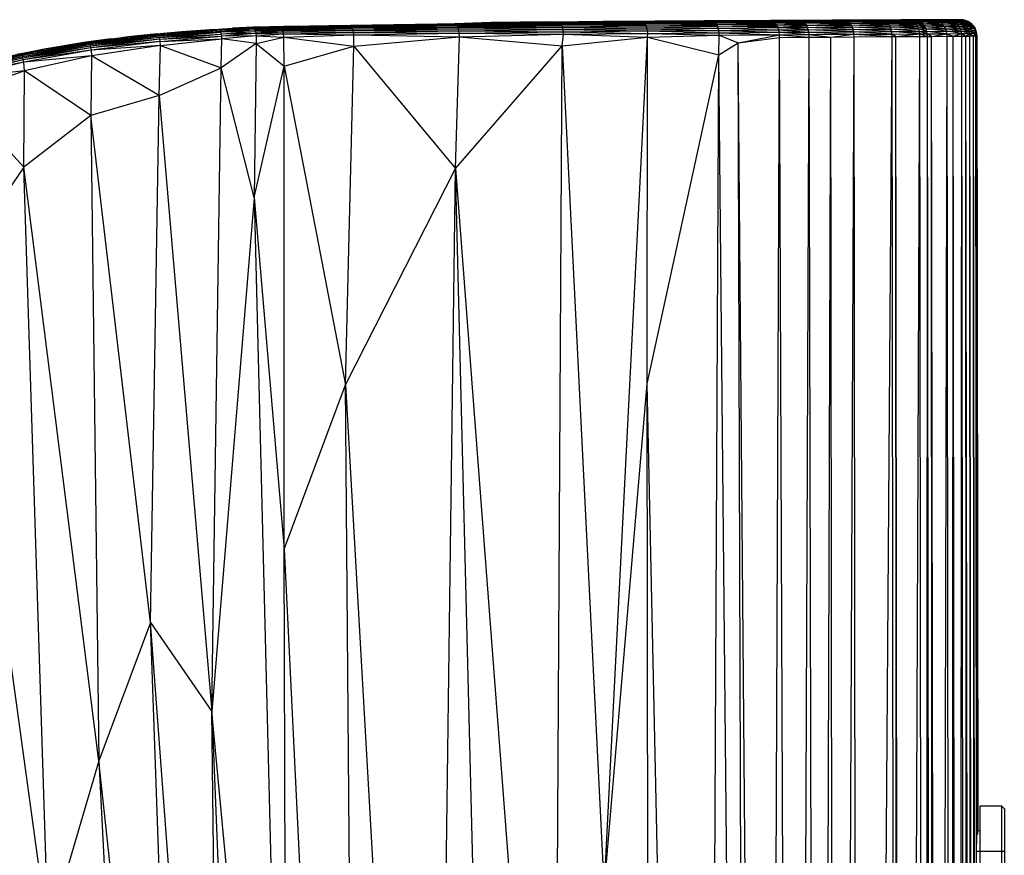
# Paper-space layout '_Frontal' of a CAD drawing. Header units: millimetres. Extents: x -164 to 39, y -161 to 389.
# Tile 6 of 6: x -81 to 39, y 287 to 389. Entities that reach past the tile are written whole.
import ezdxf

# ---------------------------------------------------------------- set-up
doc = ezdxf.new("R2010")
doc.units = ezdxf.units.MM

psp = doc.layouts.new('_Frontal')

# ---------------------------------------------------------------- linework, layer by layer
at = {"color": 7, "linetype": 'Continuous', "lineweight": 25}
for p, q in [((-30.11, 388.5), (-43.3, 388.31)), ((-40.6, 388.24), (-27.76, 388.43)), ((-27.76, 388.5), (-40.56, 388.32)), ((-27.76, 388.43), (-40.56, 388.32)), ((-38.93, 388.37), (-26.57, 388.54)), ((-27.76, 388.5), (-38.93, 388.37)), ((-38.93, 388.37), (-30.11, 388.5)), ((-26.57, 388.54), (-30.11, 388.5)), ((-23.5, 388.73), (-29.17, 388.51)), ((-29.13, 388.51), (-23.56, 388.72)), ((-28.99, 388.51), (-23.67, 388.69)), ((-28.08, 388.53), (-23.67, 388.69)), ((-15.22, 388.65), (-27.76, 388.5)), ((-27.76, 388.43), (-15.14, 388.58)), ((-15.14, 388.58), (-27.76, 388.5)), ((-27.76, 388.5), (-26.57, 388.54)), ((-27.76, 388.43), (-27.76, 388.5)), ((-15.04, 388.46), (-27.76, 388.43)), ((-27.68, 388.31), (-27.76, 388.43)), ((-27.68, 388.31), (-15.04, 388.46)), ((-26.57, 388.54), (-14.81, 388.68)), ((-26.57, 388.54), (-16.76, 388.66)), ((-15.22, 388.65), (-26.57, 388.54)), ((-23.78, 388.62), (-26.52, 388.54)), ((-23.78, 388.62), (-25.29, 388.56)), ((-23.82, 388.58), (-23.78, 388.62)), ((-23.78, 388.62), (-23.67, 388.69)), ((-16.18, 388.67), (-23.78, 388.62)), ((-21.88, 388.6), (-23.78, 388.62)), ((-23.67, 388.69), (-16.06, 388.75)), ((-23.56, 388.72), (-23.67, 388.69)), ((-23.67, 388.69), (-16.18, 388.67)), ((-16.55, 388.78), (-23.56, 388.72)), ((-23.56, 388.72), (-15.94, 388.77)), ((-23.56, 388.72), (-16.06, 388.75)), ((-23.5, 388.73), (-23.56, 388.72)), ((-23.5, 388.73), (-16.55, 388.78)), ((-6.42, 388.77), (-16.76, 388.66)), ((-14.81, 388.68), (-16.76, 388.66)), ((-16.55, 388.78), (-9.91, 388.82)), ((-16.55, 388.78), (-15.94, 388.77)), ((-16.06, 388.75), (-16.18, 388.67)), ((-16.18, 388.67), (-15.24, 388.68)), ((-16.18, 388.67), (-16.18, 388.67)), ((-16.18, 388.67), (-16.02, 388.67)), ((-16.06, 388.75), (-8.83, 388.8)), ((-15.94, 388.77), (-16.06, 388.75)), ((-16.06, 388.75), (-10.51, 388.73)), ((-15.94, 388.77), (-8.7, 388.82)), ((-9.91, 388.82), (-15.94, 388.77)), ((-15.94, 388.77), (-8.83, 388.8)), ((-5.06, 388.75), (-15.22, 388.65)), ((-15.22, 388.65), (-14.81, 388.68)), ((-4.94, 388.68), (-15.22, 388.65)), ((-15.14, 388.58), (-15.22, 388.65)), ((-15.14, 388.58), (-4.94, 388.68)), ((-15.04, 388.46), (-15.14, 388.58)), ((-4.83, 388.56), (-15.14, 388.58)), ((-15.04, 388.46), (-4.83, 388.56)), ((-14.95, 388.29), (-15.04, 388.46)), ((-4.73, 388.4), (-15.04, 388.46)), ((-14.81, 388.68), (-5.04, 388.78)), ((-14.81, 388.68), (-6.42, 388.77)), ((-5.06, 388.75), (-14.81, 388.68)), ((-9.91, 388.82), (-3.61, 388.86)), ((-8.7, 388.82), (-9.91, 388.82)), ((-8.83, 388.8), (-8.92, 388.74)), ((-2.02, 388.84), (-8.83, 388.8)), ((-8.7, 388.82), (-8.83, 388.8)), ((-8.83, 388.8), (-5.23, 388.78)), ((2.35, 388.9), (-8.7, 388.82)), ((-8.7, 388.82), (-1.88, 388.87)), ((-3.61, 388.86), (-8.7, 388.82)), ((-8.7, 388.82), (-2.02, 388.84)), ((-4.15, 388.79), (-6.42, 388.77)), ((-5.04, 388.78), (-6.42, 388.77)), ((3.53, 388.83), (-5.06, 388.75)), ((-5.06, 388.75), (-5.04, 388.78)), ((3.67, 388.76), (-5.06, 388.75)), ((-4.94, 388.68), (-5.06, 388.75)), ((-5.04, 388.78), (3.84, 388.86)), ((3.41, 388.85), (-5.04, 388.78)), ((3.53, 388.83), (-5.04, 388.78)), ((-5.04, 388.78), (-4.15, 388.79)), ((-4.94, 388.68), (3.67, 388.76)), ((-4.83, 388.56), (-4.94, 388.68)), ((3.8, 388.64), (-4.94, 388.68)), ((-4.83, 388.56), (3.8, 388.64)), ((-4.73, 388.4), (-4.83, 388.56)), ((3.91, 388.47), (-4.83, 388.56)), ((-4.73, 388.4), (3.91, 388.47)), ((3.84, 388.86), (-4.15, 388.79)), ((2.35, 388.9), (-3.61, 388.86)), ((-2.02, 388.84), (-2.08, 388.81)), ((4.36, 388.88), (-2.02, 388.84)), ((-1.88, 388.87), (-2.02, 388.84)), ((-2.02, 388.84), (0.25, 388.83)), ((7.96, 388.93), (-1.88, 388.87)), ((-1.88, 388.87), (4.51, 388.9)), ((2.35, 388.9), (-1.88, 388.87)), ((-1.88, 388.87), (4.36, 388.88)), ((7.96, 388.93), (2.35, 388.9)), ((10.84, 388.91), (3.41, 388.85)), ((10.59, 388.91), (3.41, 388.85)), ((10.75, 388.88), (3.41, 388.85)), ((3.84, 388.86), (3.41, 388.85)), ((3.53, 388.83), (3.41, 388.85)), ((10.75, 388.88), (3.53, 388.83)), ((3.67, 388.76), (3.53, 388.83)), ((10.9, 388.81), (3.53, 388.83)), ((3.67, 388.76), (10.9, 388.81)), ((3.8, 388.64), (3.67, 388.76)), ((11.04, 388.69), (3.67, 388.76)), ((3.8, 388.64), (11.04, 388.69)), ((3.91, 388.47), (3.8, 388.64)), ((11.17, 388.53), (3.8, 388.64)), ((3.84, 388.86), (10.84, 388.91)), ((3.91, 388.47), (11.17, 388.53)), ((4.01, 388.27), (3.91, 388.47)), ((11.29, 388.32), (3.91, 388.47)), ((4.36, 388.88), (4.32, 388.86)), ((10.27, 388.91), (4.36, 388.88)), ((4.51, 388.9), (4.36, 388.88)), ((4.36, 388.88), (5.54, 388.87)), ((13.18, 388.96), (4.51, 388.9)), ((4.51, 388.9), (10.44, 388.94)), ((7.96, 388.93), (4.51, 388.9)), ((4.51, 388.9), (10.27, 388.91)), ((13.18, 388.96), (7.96, 388.93)), ((10.27, 388.91), (10.25, 388.91)), ((14.43, 388.94), (10.27, 388.91)), ((10.44, 388.94), (10.27, 388.91)), ((10.27, 388.91), (10.62, 388.91)), ((18, 388.99), (10.44, 388.94)), ((10.44, 388.94), (15.29, 388.97)), ((13.18, 388.96), (10.44, 388.94)), ((10.44, 388.94), (14.96, 388.94)), ((14.14, 388.93), (10.59, 388.91)), ((10.84, 388.91), (10.59, 388.91)), ((10.75, 388.88), (10.59, 388.91)), ((14.3, 388.91), (10.59, 388.91)), ((14.3, 388.91), (10.75, 388.88)), ((10.9, 388.81), (10.75, 388.88)), ((14.47, 388.84), (10.75, 388.88)), ((10.84, 388.91), (16.15, 388.95)), ((14.14, 388.93), (10.84, 388.91)), ((10.9, 388.81), (14.47, 388.84)), ((11.04, 388.69), (10.9, 388.81)), ((14.62, 388.72), (10.9, 388.81)), ((11.04, 388.69), (14.62, 388.72)), ((11.17, 388.53), (11.04, 388.69)), ((14.76, 388.55), (11.04, 388.69)), ((11.17, 388.53), (14.76, 388.55)), ((11.29, 388.32), (11.17, 388.53)), ((14.88, 388.35), (11.17, 388.53)), ((18, 388.99), (13.18, 388.96)), ((19.48, 388.97), (14.14, 388.93)), ((19.66, 388.95), (14.14, 388.93)), ((14.14, 388.93), (16.15, 388.95)), ((14.3, 388.91), (14.14, 388.93)), ((19.66, 388.95), (14.3, 388.91)), ((14.47, 388.84), (14.3, 388.91)), ((19.85, 388.87), (14.3, 388.91)), ((14.47, 388.84), (19.85, 388.87)), ((14.62, 388.72), (14.47, 388.84)), ((20.02, 388.75), (14.47, 388.84)), ((14.62, 388.72), (20.02, 388.75)), ((14.76, 388.55), (14.62, 388.72)), ((20.17, 388.59), (14.62, 388.72)), ((14.76, 388.55), (20.17, 388.59)), ((14.88, 388.35), (14.76, 388.55)), ((20.31, 388.39), (14.76, 388.55)), ((15.29, 388.97), (15.11, 388.94)), ((22.38, 389.01), (15.29, 388.97)), ((19.32, 388.99), (15.29, 388.97)), ((18, 388.99), (15.29, 388.97)), ((15.29, 388.97), (18.24, 388.96)), ((16.15, 388.95), (20.39, 388.98)), ((19.48, 388.97), (16.15, 388.95)), ((22.38, 389.01), (18, 388.99)), ((19.32, 388.99), (19.17, 388.97)), ((22.77, 389.01), (19.32, 388.99)), ((23.52, 389.01), (19.32, 388.99)), ((22.38, 389.01), (19.32, 388.99)), ((19.32, 388.99), (21.26, 388.98)), ((23.96, 389), (19.48, 388.97)), ((19.48, 388.97), (20.39, 388.98)), ((19.66, 388.95), (19.48, 388.97)), ((24.17, 388.97), (19.48, 388.97)), ((24.17, 388.97), (19.66, 388.95)), ((19.85, 388.87), (19.66, 388.95)), ((24.38, 388.9), (19.66, 388.95)), ((19.85, 388.87), (24.38, 388.9)), ((20.02, 388.75), (19.85, 388.87)), ((24.57, 388.78), (19.85, 388.87)), ((20.02, 388.75), (24.57, 388.78)), ((20.17, 388.59), (20.02, 388.75)), ((24.75, 388.62), (20.02, 388.75)), ((20.17, 388.59), (24.75, 388.62)), ((20.31, 388.39), (20.17, 388.59)), ((24.9, 388.42), (20.17, 388.59)), ((20.31, 388.39), (24.9, 388.42)), ((23.96, 389), (20.39, 388.98)), ((20.39, 388.98), (21.66, 388.98)), ((27.19, 389.02), (21.66, 388.98)), ((23.96, 389), (21.66, 388.98)), ((21.66, 388.98), (24.62, 389)), ((23.52, 389.01), (22.38, 389.01)), ((22.77, 389.01), (22.65, 388.99)), ((28.77, 389.04), (22.77, 389.01)), ((26.33, 389.03), (22.77, 389.01)), ((24.96, 389.02), (22.77, 389.01)), ((23.52, 389.01), (22.77, 389.01)), ((22.77, 389.01), (23.7, 389)), ((26.33, 389.03), (23.52, 389.01)), ((27.19, 389.02), (23.96, 389)), ((24.17, 388.97), (23.96, 389)), ((27.42, 388.99), (23.96, 389)), ((27.42, 388.99), (24.17, 388.97)), ((24.38, 388.9), (24.17, 388.97)), ((27.65, 388.92), (24.17, 388.97)), ((24.38, 388.9), (27.65, 388.92)), ((24.57, 388.78), (24.38, 388.9)), ((27.87, 388.8), (24.38, 388.9)), ((24.57, 388.78), (27.87, 388.8)), ((24.75, 388.62), (24.57, 388.78)), ((28.06, 388.64), (24.57, 388.78)), ((27.19, 389.02), (24.62, 389)), ((28.06, 389.02), (24.62, 389)), ((24.62, 389), (26.87, 389.02)), ((24.75, 388.62), (28.06, 388.64)), ((24.9, 388.42), (24.75, 388.62)), ((28.24, 388.44), (24.75, 388.62)), ((24.96, 389.02), (24.86, 389)), ((24.9, 388.42), (28.24, 388.44)), ((25.04, 388.18), (24.9, 388.42)), ((28.39, 388.2), (24.9, 388.42)), ((30.78, 389.05), (24.96, 389.02)), ((28.77, 389.04), (24.96, 389.02)), ((26.78, 389.02), (24.96, 389.02)), ((24.96, 389.02), (25.54, 389.01)), ((28.77, 389.04), (26.33, 389.03)), ((26.78, 389.02), (26.7, 389.02)), ((31.2, 389.05), (26.78, 389.02)), ((30.78, 389.05), (26.78, 389.02)), ((28.19, 389.03), (26.78, 389.02)), ((26.78, 389.02), (27.09, 389.02)), ((30.29, 389.04), (26.87, 389.02)), ((26.87, 389.02), (28.26, 389.03)), ((28.06, 389.02), (26.87, 389.02)), ((27.42, 388.99), (27.19, 389.02)), ((28.3, 389), (27.19, 389.02)), ((28.06, 389.02), (27.19, 389.02)), ((28.3, 389), (27.42, 388.99)), ((27.65, 388.92), (27.42, 388.99)), ((28.53, 388.93), (27.42, 388.99)), ((27.65, 388.92), (28.53, 388.93)), ((27.87, 388.8), (27.65, 388.92)), ((28.76, 388.81), (27.65, 388.92)), ((27.87, 388.8), (28.76, 388.81)), ((28.06, 388.64), (27.87, 388.8)), ((28.96, 388.64), (27.87, 388.8)), ((30.29, 389.04), (28.06, 389.02)), ((28.3, 389), (28.06, 389.02)), ((30.55, 389.01), (28.06, 389.02)), ((28.24, 388.44), (28.06, 388.64)), ((29.14, 388.44), (28.06, 388.64)), ((28.06, 388.64), (28.96, 388.64)), ((28.19, 389.03), (28.14, 389.03)), ((32.45, 389.05), (28.19, 389.03)), ((31.2, 389.05), (28.19, 389.03)), ((28.51, 389.03), (28.19, 389.03)), ((28.19, 389.03), (28.2, 389.03)), ((28.39, 388.2), (28.24, 388.44)), ((29.29, 388.2), (28.24, 388.44)), ((28.24, 388.44), (29.14, 388.44)), ((31.95, 389.05), (28.26, 389.03)), ((30.29, 389.04), (28.26, 389.03)), ((28.26, 389.03), (29.04, 389.03)), ((30.55, 389.01), (28.3, 389)), ((28.53, 388.93), (28.3, 389)), ((30.81, 388.94), (28.3, 389)), ((28.51, 389.03), (28.46, 389.03)), ((33.25, 389.06), (28.51, 389.03)), ((32.45, 389.05), (28.51, 389.03)), ((29.14, 389.03), (28.51, 389.03)), ((28.51, 389.03), (28.56, 389.03)), ((28.53, 388.93), (30.81, 388.94)), ((28.76, 388.81), (28.53, 388.93)), ((31.06, 388.82), (28.53, 388.93)), ((28.76, 388.81), (31.06, 388.82)), ((28.96, 388.64), (28.76, 388.81)), ((31.28, 388.66), (28.76, 388.81)), ((28.77, 389.04), (30.78, 389.05)), ((28.96, 388.64), (31.28, 388.66)), ((29.14, 388.44), (28.96, 388.64)), ((31.48, 388.45), (28.96, 388.64)), ((31.95, 389.05), (29.04, 389.03)), ((32.82, 389.05), (29.04, 389.03)), ((29.04, 389.03), (29.17, 389.03)), ((29.14, 389.03), (29.11, 389.03)), ((33.59, 389.06), (29.14, 389.03)), ((33.25, 389.06), (29.14, 389.03)), ((29.47, 389.04), (29.14, 389.03)), ((29.14, 389.03), (29.14, 389.03)), ((29.14, 388.44), (31.48, 388.45)), ((29.29, 388.2), (29.14, 388.44)), ((31.65, 388.22), (29.14, 388.44)), ((33.45, 389.06), (29.17, 389.03)), ((32.82, 389.05), (29.17, 389.03)), ((29.17, 389.03), (29.46, 389.03)), ((33.45, 389.06), (29.46, 389.03)), ((33.57, 389.06), (29.46, 389.03)), ((29.46, 389.03), (29.47, 389.04)), ((29.47, 389.04), (29.46, 389.03)), ((29.47, 389.04), (29.46, 389.03)), ((33.57, 389.06), (29.47, 389.04)), ((33.59, 389.06), (29.47, 389.04)), ((31.95, 389.05), (30.29, 389.04)), ((30.55, 389.01), (30.29, 389.04)), ((32.24, 389.02), (30.29, 389.04)), ((32.24, 389.02), (30.55, 389.01)), ((30.81, 388.94), (30.55, 389.01)), ((32.52, 388.95), (30.55, 389.01)), ((30.78, 389.05), (31.2, 389.05)), ((30.81, 388.94), (32.52, 388.95)), ((31.06, 388.82), (30.81, 388.94)), ((32.78, 388.83), (30.81, 388.94)), ((31.06, 388.82), (32.78, 388.83)), ((31.28, 388.66), (31.06, 388.82)), ((33.03, 388.67), (31.06, 388.82)), ((31.2, 389.05), (32.45, 389.05)), ((31.28, 388.66), (33.03, 388.67)), ((31.48, 388.45), (31.28, 388.66)), ((33.25, 388.46), (31.28, 388.66)), ((31.48, 388.45), (33.25, 388.46)), ((31.65, 388.22), (31.48, 388.45)), ((33.43, 388.23), (31.48, 388.45)), ((32.24, 389.02), (31.95, 389.05)), ((33.12, 389.03), (31.95, 389.05)), ((32.82, 389.05), (31.95, 389.05)), ((33.12, 389.03), (32.24, 389.02)), ((32.52, 388.95), (32.24, 389.02)), ((33.42, 388.96), (32.24, 389.02)), ((32.45, 389.05), (33.25, 389.06)), ((32.52, 388.95), (33.42, 388.96)), ((32.78, 388.83), (32.52, 388.95)), ((33.7, 388.84), (32.52, 388.95)), ((32.78, 388.83), (33.7, 388.84)), ((33.03, 388.67), (32.78, 388.83)), ((33.96, 388.67), (32.78, 388.83)), ((33.45, 389.06), (32.82, 389.05)), ((33.12, 389.03), (32.82, 389.05)), ((33.77, 389.03), (32.82, 389.05)), ((33.25, 388.46), (33.03, 388.67)), ((34.19, 388.47), (33.03, 388.67)), ((33.03, 388.67), (33.96, 388.67)), ((33.42, 388.96), (33.12, 389.03)), ((34.08, 388.96), (33.12, 389.03)), ((33.12, 389.03), (33.77, 389.03)), ((33.25, 389.06), (33.59, 389.06)), ((33.25, 388.46), (34.19, 388.47)), ((33.43, 388.23), (33.25, 388.46)), ((34.38, 388.23), (33.25, 388.46)), ((33.7, 388.84), (33.42, 388.96)), ((34.37, 388.84), (33.42, 388.96)), ((34.08, 388.96), (33.42, 388.96)), ((33.77, 389.03), (33.45, 389.06)), ((33.89, 389.03), (33.45, 389.06)), ((33.57, 389.06), (33.45, 389.06)), ((33.89, 389.03), (33.57, 389.06)), ((33.91, 389.03), (33.57, 389.06)), ((33.59, 389.06), (33.57, 389.06)), ((33.91, 389.03), (33.59, 389.06)), ((33.96, 388.67), (33.7, 388.84)), ((34.64, 388.68), (33.7, 388.84)), ((34.37, 388.84), (33.7, 388.84)), ((34.08, 388.96), (33.77, 389.03)), ((34.2, 388.96), (33.77, 389.03)), ((33.77, 389.03), (33.89, 389.03)), ((34.2, 388.96), (33.89, 389.03)), ((34.22, 388.96), (33.89, 389.03)), ((33.89, 389.03), (33.91, 389.03)), ((34.22, 388.96), (33.91, 389.03)), ((34.64, 388.68), (33.96, 388.67)), ((34.19, 388.47), (33.96, 388.67)), ((34.88, 388.47), (33.96, 388.67)), ((34.37, 388.84), (34.08, 388.96)), ((34.49, 388.84), (34.08, 388.96)), ((34.2, 388.96), (34.08, 388.96)), ((34.38, 388.23), (34.19, 388.47)), ((35.08, 388.24), (34.19, 388.47)), ((34.88, 388.47), (34.19, 388.47)), ((34.49, 388.84), (34.2, 388.96)), ((34.52, 388.84), (34.2, 388.96)), ((34.22, 388.96), (34.2, 388.96)), ((34.52, 388.84), (34.22, 388.96)), ((34.64, 388.68), (34.37, 388.84)), ((34.76, 388.68), (34.37, 388.84)), ((34.49, 388.84), (34.37, 388.84)), ((34.76, 388.68), (34.49, 388.84)), ((34.79, 388.68), (34.49, 388.84)), ((34.52, 388.84), (34.49, 388.84)), ((34.79, 388.68), (34.52, 388.84)), ((34.88, 388.47), (34.64, 388.68)), ((35.01, 388.48), (34.64, 388.68)), ((34.76, 388.68), (34.64, 388.68)), ((35.01, 388.48), (34.76, 388.68)), ((35.03, 388.48), (34.76, 388.68)), ((34.79, 388.68), (34.76, 388.68)), ((35.03, 388.48), (34.79, 388.68)), ((35.01, 388.48), (34.88, 388.47)), ((35.08, 388.24), (34.88, 388.47)), ((35.21, 388.24), (34.88, 388.47)), ((35.21, 388.24), (35.01, 388.48)), ((35.24, 388.24), (35.01, 388.48)), ((35.03, 388.48), (35.01, 388.48)), ((35.24, 388.24), (35.03, 388.48)), ((-63.21, 387.37), (-71.66, 386.38)), ((-61.24, 387.6), (-67.77, 386.98)), ((-63.21, 387.37), (-67.77, 386.98)), ((-64.23, 387.35), (-67.77, 386.98)), ((-64.23, 387.35), (-61.24, 387.6)), ((-64.01, 387.04), (-56.5, 387.68)), ((-64.01, 387.04), (-56.45, 387.52)), ((-63.96, 386.88), (-56.45, 387.52)), ((-63.96, 386.88), (-56.4, 387.31)), ((-63.95, 387.19), (-56.49, 387.81)), ((-63.95, 387.19), (-56.5, 387.68)), ((-63.95, 387.19), (-63.21, 387.37)), ((-63.9, 386.67), (-56.4, 387.31)), ((-63.21, 387.37), (-56.24, 387.91)), ((-63.21, 387.37), (-56.49, 387.81)), ((-63.21, 387.37), (-61.24, 387.6)), ((-61.24, 387.6), (-55.04, 388.02)), ((-61.24, 387.6), (-56.24, 387.91)), ((-57.18, 387.88), (-61.24, 387.6)), ((-57.18, 387.88), (-55.04, 388.02)), ((-52.39, 387.94), (-56.5, 387.68)), ((-56.5, 387.68), (-56.49, 387.81)), ((-52.32, 387.78), (-56.5, 387.68)), ((-56.45, 387.52), (-56.5, 387.68)), ((-52.48, 388.05), (-56.49, 387.81)), ((-52.39, 387.94), (-56.49, 387.81)), ((-56.49, 387.81), (-56.24, 387.91)), ((-52.32, 387.78), (-56.45, 387.52)), ((-52.26, 387.59), (-56.45, 387.52)), ((-56.4, 387.31), (-56.45, 387.52)), ((-52.26, 387.59), (-56.4, 387.31)), ((-52.22, 387.36), (-56.4, 387.31)), ((-56.36, 387.07), (-56.4, 387.31)), ((-52.22, 387.36), (-56.36, 387.07)), ((-52.71, 388.11), (-56.24, 387.91)), ((-52.48, 388.05), (-56.24, 387.91)), ((-56.24, 387.91), (-55.04, 388.02)), ((-55.04, 388.02), (-52.03, 388.15)), ((-52.57, 388.14), (-55.04, 388.02)), ((-55.04, 388.02), (-52.71, 388.11)), ((-52.71, 388.11), (-49.58, 388.17)), ((-52.71, 388.11), (-52.03, 388.15)), ((-52.71, 388.11), (-52.48, 388.05)), ((-50.52, 388.19), (-52.57, 388.14)), ((-52.03, 388.15), (-52.57, 388.14)), ((-52.48, 388.05), (-49.58, 388.17)), ((-52.48, 388.05), (-49.15, 388.08)), ((-52.48, 388.05), (-52.39, 387.94)), ((-52.39, 387.94), (-49.15, 388.08)), ((-52.39, 387.94), (-49.04, 387.95)), ((-52.39, 387.94), (-52.32, 387.78)), ((-52.32, 387.78), (-49.04, 387.95)), ((-52.32, 387.78), (-52.26, 387.59)), ((-52.32, 387.78), (-48.96, 387.78)), ((-52.26, 387.59), (-48.96, 387.78)), ((-52.26, 387.59), (-52.22, 387.36)), ((-52.26, 387.59), (-48.89, 387.57)), ((-52.22, 387.36), (-48.89, 387.57)), ((-52.22, 387.36), (-52.18, 387.08)), ((-52.22, 387.36), (-48.83, 387.32)), ((-52.18, 387.08), (-48.83, 387.32)), ((-52.03, 388.15), (-48.79, 388.22)), ((-52.03, 388.15), (-49.58, 388.17)), ((-43.3, 388.31), (-50.52, 388.19)), ((-50.52, 388.19), (-48.79, 388.22)), ((-49.58, 388.17), (-40.56, 388.32)), ((-49.58, 388.17), (-40.6, 388.24)), ((-49.58, 388.17), (-48.79, 388.22)), ((-49.15, 388.08), (-49.58, 388.17)), ((-49.15, 388.08), (-40.6, 388.24)), ((-49.15, 388.08), (-40.5, 388.12)), ((-49.04, 387.95), (-49.15, 388.08)), ((-49.04, 387.95), (-40.5, 388.12)), ((-48.96, 387.78), (-49.04, 387.95)), ((-49.04, 387.95), (-40.42, 387.95)), ((-48.96, 387.78), (-40.42, 387.95)), ((-48.89, 387.57), (-48.96, 387.78)), ((-48.96, 387.78), (-40.35, 387.75)), ((-48.89, 387.57), (-40.35, 387.75)), ((-48.83, 387.32), (-48.89, 387.57)), ((-48.89, 387.57), (-40.29, 387.51)), ((-48.83, 387.32), (-40.29, 387.51)), ((-48.79, 386.95), (-48.83, 387.32)), ((-48.83, 387.32), (-40.25, 387.22)), ((-48.79, 388.22), (-38.93, 388.37)), ((-40.56, 388.32), (-48.79, 388.22)), ((-48.79, 388.22), (-43.3, 388.31)), ((-48.79, 386.95), (-40.25, 387.22)), ((-38.93, 388.37), (-43.3, 388.31)), ((-40.6, 388.24), (-40.56, 388.32)), ((-40.6, 388.24), (-27.68, 388.31)), ((-40.5, 388.12), (-40.6, 388.24)), ((-40.56, 388.32), (-38.93, 388.37)), ((-40.5, 388.12), (-27.68, 388.31)), ((-40.5, 388.12), (-27.6, 388.14)), ((-40.42, 387.95), (-40.5, 388.12)), ((-40.42, 387.95), (-27.6, 388.14)), ((-40.35, 387.75), (-40.42, 387.95)), ((-40.42, 387.95), (-27.53, 387.94)), ((-40.35, 387.75), (-27.53, 387.94)), ((-40.29, 387.51), (-40.35, 387.75)), ((-40.35, 387.75), (-27.47, 387.7)), ((-40.29, 387.51), (-27.47, 387.7)), ((-40.25, 387.22), (-40.29, 387.51)), ((-40.29, 387.51), (-27.43, 387.43)), ((-40.26, 385.82), (-40.25, 387.22)), ((-40.25, 387.22), (-27.43, 387.43)), ((-40.25, 387.22), (-27.42, 386.97)), ((-27.6, 388.14), (-27.68, 388.31)), ((-27.68, 388.31), (-14.95, 388.29)), ((-27.6, 388.14), (-14.95, 388.29)), ((-27.53, 387.94), (-27.6, 388.14)), ((-27.6, 388.14), (-14.87, 388.09)), ((-27.53, 387.94), (-14.87, 388.09)), ((-27.47, 387.7), (-27.53, 387.94)), ((-27.53, 387.94), (-14.81, 387.85)), ((-27.47, 387.7), (-14.81, 387.85)), ((-27.43, 387.43), (-27.47, 387.7)), ((-27.47, 387.7), (-14.76, 387.58)), ((-27.43, 387.43), (-14.76, 387.58)), ((-27.42, 386.97), (-27.43, 387.43)), ((-27.43, 387.43), (-14.73, 387.28)), ((-27.42, 386.97), (-14.73, 387.28)), ((-14.95, 388.29), (-4.73, 388.4)), ((-14.87, 388.09), (-14.95, 388.29)), ((-14.95, 388.29), (-4.64, 388.19)), ((-14.92, 385.86), (-14.73, 387.28)), ((-14.87, 388.09), (-4.64, 388.19)), ((-14.81, 387.85), (-14.87, 388.09)), ((-14.87, 388.09), (-4.57, 387.95)), ((-14.81, 387.85), (-4.57, 387.95)), ((-14.76, 387.58), (-14.81, 387.85)), ((-14.81, 387.85), (-4.51, 387.69)), ((-14.76, 387.58), (-4.51, 387.69)), ((-14.73, 387.28), (-14.76, 387.58)), ((-14.76, 387.58), (-4.47, 387.39)), ((-14.73, 387.28), (-4.47, 387.39)), ((-14.73, 387.28), (-4.5, 386.93)), ((-4.64, 388.19), (-4.73, 388.4)), ((4.01, 388.27), (-4.73, 388.4)), ((-4.64, 388.19), (4.01, 388.27)), ((-4.57, 387.95), (-4.64, 388.19)), ((-4.64, 388.19), (4.1, 388.03)), ((-4.57, 387.95), (4.1, 388.03)), ((-4.51, 387.69), (-4.57, 387.95)), ((-4.57, 387.95), (4.16, 387.76)), ((-4.51, 387.69), (4.16, 387.76)), ((-4.47, 387.39), (-4.51, 387.69)), ((-4.51, 387.69), (4.21, 387.47)), ((-4.5, 386.93), (-4.47, 387.39)), ((-4.47, 387.39), (4.21, 387.47)), ((-4.47, 387.39), (4.22, 387.16)), ((4.01, 388.27), (11.29, 388.32)), ((4.1, 388.03), (4.01, 388.27)), ((11.38, 388.09), (4.01, 388.27)), ((4.1, 388.03), (11.38, 388.09)), ((4.16, 387.76), (4.1, 388.03)), ((4.1, 388.03), (11.46, 387.82)), ((4.16, 387.76), (11.46, 387.82)), ((4.21, 387.47), (4.16, 387.76)), ((4.16, 387.76), (11.51, 387.53)), ((4.21, 387.47), (11.51, 387.53)), ((4.22, 387.16), (4.21, 387.47)), ((4.21, 387.47), (11.54, 387.22)), ((4.22, 387.16), (11.54, 387.22)), ((6.51, 386.23), (11.54, 387.22)), ((11.29, 388.32), (14.88, 388.35)), ((11.38, 388.09), (11.29, 388.32)), ((14.98, 388.11), (11.29, 388.32)), ((11.38, 388.09), (14.98, 388.11)), ((11.46, 387.82), (11.38, 388.09)), ((15.06, 387.84), (11.38, 388.09)), ((11.46, 387.82), (15.06, 387.84)), ((11.51, 387.53), (11.46, 387.82)), ((11.46, 387.82), (15.12, 387.55)), ((11.51, 387.53), (15.12, 387.55)), ((11.54, 387.22), (11.51, 387.53)), ((11.51, 387.53), (15.15, 387.25)), ((11.54, 387.22), (15.15, 387.25)), ((11.54, 386.9), (11.54, 387.22)), ((11.54, 387.22), (15.16, 386.93)), ((14.88, 388.35), (20.31, 388.39)), ((14.98, 388.11), (14.88, 388.35)), ((20.43, 388.15), (14.88, 388.35)), ((14.98, 388.11), (20.43, 388.15)), ((15.06, 387.84), (14.98, 388.11)), ((20.52, 387.88), (14.98, 388.11)), ((15.06, 387.84), (20.52, 387.88)), ((15.12, 387.55), (15.06, 387.84)), ((20.59, 387.59), (15.06, 387.84)), ((15.12, 387.55), (20.59, 387.59)), ((15.15, 387.25), (15.12, 387.55)), ((15.12, 387.55), (20.62, 387.28)), ((15.15, 387.25), (20.62, 387.28)), ((15.16, 386.93), (15.15, 387.25)), ((15.15, 387.25), (17.79, 386.95)), ((17.79, 386.95), (20.62, 387.28)), ((20.43, 388.15), (20.31, 388.39)), ((25.04, 388.18), (20.31, 388.39)), ((20.43, 388.15), (25.04, 388.18)), ((20.52, 387.88), (20.43, 388.15)), ((25.14, 387.91), (20.43, 388.15)), ((20.52, 387.88), (25.14, 387.91)), ((20.59, 387.59), (20.52, 387.88)), ((25.21, 387.62), (20.52, 387.88)), ((20.59, 387.59), (25.21, 387.62)), ((20.62, 387.28), (20.59, 387.59)), ((25.26, 387.31), (20.59, 387.59)), ((20.62, 387.28), (25.26, 387.31)), ((20.63, 386.97), (20.62, 387.28)), ((20.62, 387.28), (25.27, 387)), ((25.04, 388.18), (28.39, 388.2)), ((25.14, 387.91), (25.04, 388.18)), ((28.5, 387.93), (25.04, 388.18)), ((25.14, 387.91), (28.5, 387.93)), ((25.21, 387.62), (25.14, 387.91)), ((28.59, 387.64), (25.14, 387.91)), ((25.21, 387.62), (28.59, 387.64)), ((25.26, 387.31), (25.21, 387.62)), ((28.63, 387.33), (25.21, 387.62)), ((25.26, 387.31), (28.63, 387.33)), ((25.27, 387), (25.26, 387.31)), ((25.72, 387), (25.26, 387.31)), ((25.72, 387), (28.63, 387.33)), ((28.5, 387.93), (28.39, 388.2)), ((29.42, 387.93), (28.39, 388.2)), ((28.39, 388.2), (29.29, 388.2)), ((28.59, 387.64), (28.5, 387.93)), ((29.5, 387.64), (28.5, 387.93)), ((28.5, 387.93), (29.42, 387.93)), ((28.63, 387.33), (28.59, 387.64)), ((29.55, 387.34), (28.59, 387.64)), ((28.59, 387.64), (29.5, 387.64)), ((28.63, 387.33), (29.55, 387.34)), ((28.65, 387.02), (28.63, 387.33)), ((28.63, 387.33), (29.57, 387.02)), ((29.29, 388.2), (31.65, 388.22)), ((29.42, 387.93), (29.29, 388.2)), ((31.78, 387.95), (29.29, 388.2)), ((29.42, 387.93), (31.78, 387.95)), ((29.5, 387.64), (29.42, 387.93)), ((31.88, 387.66), (29.42, 387.93)), ((29.5, 387.64), (31.88, 387.66)), ((29.55, 387.34), (29.5, 387.64)), ((31.94, 387.35), (29.5, 387.64)), ((29.55, 387.34), (31.94, 387.35)), ((29.57, 387.02), (29.55, 387.34)), ((30.08, 387.03), (29.55, 387.34)), ((30.08, 387.03), (31.94, 387.35)), ((31.65, 388.22), (33.43, 388.23)), ((31.78, 387.95), (31.65, 388.22)), ((33.58, 387.96), (31.65, 388.22)), ((31.78, 387.95), (33.58, 387.96)), ((31.88, 387.66), (31.78, 387.95)), ((33.68, 387.67), (31.78, 387.95)), ((31.88, 387.66), (33.68, 387.67)), ((31.94, 387.35), (31.88, 387.66)), ((33.75, 387.36), (31.88, 387.66)), ((31.94, 387.35), (33.75, 387.36)), ((31.95, 387.04), (31.94, 387.35)), ((31.94, 387.35), (32.68, 387.04)), ((32.68, 387.04), (33.75, 387.36)), ((33.58, 387.96), (33.43, 388.23)), ((34.54, 387.96), (33.43, 388.23)), ((33.43, 388.23), (34.38, 388.23)), ((33.68, 387.67), (33.58, 387.96)), ((34.65, 387.67), (33.58, 387.96)), ((33.58, 387.96), (34.54, 387.96)), ((33.75, 387.36), (33.68, 387.67)), ((34.72, 387.37), (33.68, 387.67)), ((33.68, 387.67), (34.65, 387.67)), ((33.75, 387.36), (34.72, 387.37)), ((33.76, 387.05), (33.75, 387.36)), ((33.75, 387.36), (34.26, 387.05)), ((34.26, 387.05), (34.72, 387.37)), ((35.08, 388.24), (34.38, 388.23)), ((34.54, 387.96), (34.38, 388.23)), ((35.24, 387.97), (34.38, 388.23)), ((35.24, 387.97), (34.54, 387.96)), ((34.65, 387.67), (34.54, 387.96)), ((35.36, 387.68), (34.54, 387.96)), ((35.36, 387.68), (34.65, 387.67)), ((34.72, 387.37), (34.65, 387.67)), ((35.43, 387.37), (34.65, 387.67)), ((34.73, 387.05), (34.72, 387.37)), ((34.72, 387.37), (35.17, 387.06)), ((35.43, 387.37), (34.72, 387.37)), ((35.24, 387.97), (35.08, 388.24)), ((35.37, 387.97), (35.08, 388.24)), ((35.21, 388.24), (35.08, 388.24)), ((35.17, 387.06), (35.43, 387.37)), ((35.37, 387.97), (35.21, 388.24)), ((35.4, 387.97), (35.21, 388.24)), ((35.24, 388.24), (35.21, 388.24)), ((35.4, 387.97), (35.24, 388.24)), ((35.36, 387.68), (35.24, 387.97)), ((35.49, 387.68), (35.24, 387.97)), ((35.37, 387.97), (35.24, 387.97)), ((35.43, 387.37), (35.36, 387.68)), ((35.56, 387.37), (35.36, 387.68)), ((35.49, 387.68), (35.36, 387.68)), ((35.49, 387.68), (35.37, 387.97)), ((35.52, 387.68), (35.37, 387.97)), ((35.4, 387.97), (35.37, 387.97)), ((35.52, 387.68), (35.4, 387.97)), ((35.45, 387.06), (35.43, 387.37)), ((35.58, 387.06), (35.43, 387.37)), ((35.43, 387.37), (35.56, 387.37)), ((35.56, 387.37), (35.49, 387.68)), ((35.59, 387.37), (35.49, 387.68)), ((35.52, 387.68), (35.49, 387.68)), ((35.59, 387.37), (35.52, 387.68)), ((35.58, 387.06), (35.56, 387.37)), ((35.61, 387.06), (35.56, 387.37)), ((35.56, 387.37), (35.59, 387.37)), ((35.61, 387.06), (35.59, 387.37)), ((35.61, 387.06), (35.59, 387.37)), ((-72.31, 386.15), (-80.47, 384.72)), ((-71.66, 386.38), (-79.56, 385.05)), ((-72.31, 386.15), (-79.56, 385.05)), ((-71.66, 386.38), (-77.99, 385.45)), ((-72.88, 386.32), (-77.99, 385.45)), ((-76, 385.81), (-72.88, 386.32)), ((-72.88, 386.32), (-67.77, 386.98)), ((-69.84, 386.73), (-72.88, 386.32)), ((-71.66, 386.38), (-72.88, 386.32)), ((-64.01, 387.04), (-72.42, 385.99)), ((-63.96, 386.88), (-72.42, 385.99)), ((-72.31, 386.15), (-72.42, 385.99)), ((-63.96, 386.88), (-72.37, 385.82)), ((-63.9, 386.67), (-72.37, 385.82)), ((-63.95, 387.19), (-72.31, 386.15)), ((-64.01, 387.04), (-72.31, 386.15)), ((-71.66, 386.38), (-72.31, 386.15)), ((-63.9, 386.67), (-72.3, 385.62)), ((-63.84, 386.42), (-72.3, 385.62)), ((-63.84, 386.42), (-72.23, 385.36)), ((-63.95, 387.19), (-71.66, 386.38)), ((-67.77, 386.98), (-71.66, 386.38)), ((-69.84, 386.73), (-67.77, 386.98)), ((-64.01, 387.04), (-63.95, 387.19)), ((-63.96, 386.88), (-64.01, 387.04)), ((-63.9, 386.67), (-63.96, 386.88)), ((-63.9, 386.67), (-56.36, 387.07)), ((-63.84, 386.42), (-63.9, 386.67)), ((-63.84, 386.42), (-56.36, 387.07)), ((-63.84, 386.42), (-56.33, 386.71)), ((-63.81, 385.9), (-63.84, 386.42)), ((-63.81, 385.9), (-56.33, 386.71)), ((-56.42, 383.2), (-56.33, 386.71)), ((-52.17, 386.15), (-56.42, 383.2)), ((-52.18, 387.08), (-56.36, 387.07)), ((-56.33, 386.71), (-56.36, 387.07)), ((-52.18, 387.08), (-56.33, 386.71)), ((-52.17, 386.15), (-56.33, 386.71)), ((-52.17, 386.15), (-52.4, 367.4)), ((-52.18, 387.08), (-52.17, 386.15)), ((-52.18, 387.08), (-48.79, 386.95)), ((-52.17, 386.15), (-48.79, 386.95)), ((-52.17, 386.15), (-48.77, 383.4)), ((-48.77, 383.4), (-48.79, 386.95)), ((-48.79, 386.95), (-40.26, 385.82)), ((-40.26, 385.82), (-27.42, 386.97)), ((-27.9, 370.96), (-27.42, 386.97)), ((-27.42, 386.97), (-14.92, 385.86)), ((-14.92, 385.86), (-4.5, 386.93)), ((-9.81, 283), (-4.5, 386.93)), ((-4.54, 344.74), (-4.5, 386.93)), ((-4.5, 386.93), (4.22, 387.16)), ((-4.5, 386.93), (4.18, 384.78)), ((4.18, 384.78), (4.22, 387.16)), ((4.18, 384.78), (6.51, 386.23)), ((4.22, 387.16), (6.51, 386.23)), ((6.51, 386.23), (11.54, 386.9)), ((7.68, 27.83), (6.51, 386.23)), ((10.06, -21.74), (6.51, 386.23)), ((10.06, -21.74), (11.54, 386.9)), ((11.54, 386.9), (15.16, 386.93)), ((13.36, -65.65), (11.54, 386.9)), ((13.36, -65.65), (15.16, 386.93)), ((15.16, 386.93), (17.79, 386.95)), ((16.34, -81.67), (15.16, 386.93)), ((16.34, -81.67), (17.79, 386.95)), ((17.79, 386.95), (20.63, 386.97)), ((18.53, -133.12), (17.79, 386.95)), ((18.53, -133.12), (20.63, 386.97)), ((20.63, 386.97), (25.27, 387)), ((21.41, -145.8), (20.63, 386.97)), ((21.41, -145.8), (25.27, 387)), ((25.93, -153.52), (25.27, 387)), ((25.27, 387), (25.72, 387)), ((25.72, 387), (28.65, 387.02)), ((25.93, -153.52), (25.72, 387)), ((26.42, -154.28), (25.72, 387)), ((26.42, -154.28), (28.65, 387.02)), ((29.33, -157.68), (28.65, 387.02)), ((28.65, 387.02), (29.57, 387.02)), ((29.33, -157.68), (29.57, 387.02)), ((29.57, 387.02), (30.08, 387.03)), ((30.24, -157.93), (29.57, 387.02)), ((30.08, 387.03), (31.95, 387.04)), ((30.24, -157.93), (30.08, 387.03)), ((30.76, -158.11), (30.08, 387.03)), ((30.76, -158.11), (31.95, 387.04)), ((32.62, -158.27), (31.95, 387.04)), ((31.95, 387.04), (32.68, 387.04)), ((32.62, -158.27), (32.68, 387.04)), ((32.68, 387.04), (33.76, 387.05)), ((33.35, -158.28), (32.68, 387.04)), ((33.35, -158.28), (33.76, 387.05)), ((34.43, -158.29), (33.76, 387.05)), ((33.76, 387.05), (34.26, 387.05)), ((34.43, -158.29), (34.26, 387.05)), ((34.93, -158.3), (34.26, 387.05)), ((34.26, 387.05), (34.73, 387.05)), ((35.17, 387.06), (34.73, 387.05)), ((34.93, -158.3), (34.73, 387.05)), ((35.39, -158.31), (34.73, 387.05)), ((35.39, -158.31), (35.17, 387.06)), ((35.83, -158.32), (35.17, 387.06)), ((35.45, 387.06), (35.17, 387.06)), ((35.83, -158.32), (35.45, 387.06)), ((35.57, 288.75), (35.45, 387.06)), ((35.58, 387.06), (35.45, 387.06)), ((35.7, 289.97), (35.58, 387.06)), ((35.61, 387.06), (35.58, 387.06)), ((35.67, 289.85), (35.58, 387.06)), ((35.72, 290.13), (35.61, 387.06)), ((35.73, 290.31), (35.61, 387.06)), ((35.61, 387.06), (35.61, 387.06)), ((35.72, 290.1), (35.61, 387.06)), ((35.73, 290.31), (35.61, 387.06)), ((-79.56, 385.05), (-87.75, 383.22)), ((-77.99, 385.45), (-84.04, 384.23)), ((-79.56, 385.05), (-84.04, 384.23)), ((-81.28, 384.85), (-77.99, 385.45)), ((-72.42, 385.99), (-80.63, 384.54)), ((-72.37, 385.82), (-80.63, 384.54)), ((-72.37, 385.82), (-80.59, 384.36)), ((-72.3, 385.62), (-80.59, 384.36)), ((-72.3, 385.62), (-80.51, 384.16)), ((-72.23, 385.36), (-80.51, 384.16)), ((-72.42, 385.99), (-80.47, 384.72)), ((-80.47, 384.72), (-79.56, 385.05)), ((-72.23, 385.36), (-80.44, 383.88)), ((-79.56, 385.05), (-77.99, 385.45)), ((-76, 385.81), (-77.99, 385.45)), ((-72.42, 385.99), (-72.37, 385.82)), ((-72.37, 385.82), (-72.3, 385.62)), ((-72.3, 385.62), (-72.23, 385.36)), ((-63.81, 385.9), (-72.23, 385.36)), ((-72.23, 385.36), (-72.19, 384.64)), ((-63.81, 385.9), (-72.19, 384.64)), ((-63.97, 379.84), (-63.81, 385.9)), ((-63.81, 385.9), (-56.42, 383.2)), ((-48.77, 383.4), (-40.26, 385.82)), ((-41.27, 344.61), (-40.26, 385.82)), ((-40.26, 385.82), (-27.9, 370.96)), ((-27.9, 370.96), (-14.92, 385.86)), ((-15.87, 213.33), (-14.92, 385.86)), ((-14.92, 385.86), (-9.81, 283)), ((-80.63, 384.54), (-88.78, 382.62)), ((-80.59, 384.36), (-88.78, 382.62)), ((-80.59, 384.36), (-88.75, 382.43)), ((-80.51, 384.16), (-88.75, 382.43)), ((-80.51, 384.16), (-88.67, 382.23)), ((-80.44, 383.88), (-88.67, 382.23)), ((-80.44, 383.88), (-88.58, 381.9)), ((-80.47, 384.72), (-88.57, 382.84)), ((-80.63, 384.54), (-88.57, 382.84)), ((-80.47, 384.72), (-87.75, 383.22)), ((-80.63, 384.54), (-80.47, 384.72)), ((-80.59, 384.36), (-80.63, 384.54)), ((-80.51, 384.16), (-80.59, 384.36)), ((-80.44, 383.88), (-80.51, 384.16)), ((-72.19, 384.64), (-80.44, 383.88)), ((-80.38, 382.83), (-80.44, 383.88)), ((-72.19, 384.64), (-80.38, 382.83)), ((-72.19, 384.64), (-72.31, 377.41)), ((-63.97, 379.84), (-72.19, 384.64)), ((-4.54, 344.74), (4.18, 384.78)), ((2.4, 23.7), (4.18, 384.78)), ((7.68, 27.83), (4.18, 384.78)), ((-80.38, 382.83), (-88.58, 381.9)), ((-80.38, 382.83), (-88.53, 379.95)), ((-80.45, 371.11), (-80.38, 382.83)), ((-72.31, 377.41), (-80.38, 382.83)), ((-63.97, 379.84), (-56.42, 383.2)), ((-57.55, 304.85), (-56.42, 383.2)), ((-52.4, 367.4), (-56.42, 383.2)), ((-52.4, 367.4), (-48.77, 383.4)), ((-48.77, 324.59), (-48.77, 383.4)), ((-48.77, 383.4), (-41.27, 344.61)), ((-80.45, 371.11), (-88.53, 379.95)), ((-63.97, 379.84), (-72.31, 377.41)), ((-65.02, 315.67), (-63.97, 379.84)), ((-63.97, 379.84), (-57.55, 304.85)), ((-72.31, 377.41), (-80.45, 371.11)), ((-72.31, 377.41), (-71.31, 298.83)), ((-65.02, 315.67), (-72.31, 377.41)), ((-80.45, 371.11), (-88.7, 359.06)), ((-77.48, 277.94), (-80.45, 371.11)), ((-71.31, 298.83), (-80.45, 371.11)), ((-41.27, 344.61), (-27.9, 370.96)), ((-30.65, 157.07), (-27.9, 370.96)), ((-22.19, 143.44), (-27.9, 370.96)), ((-27.9, 370.96), (-15.87, 213.33)), ((-52.4, 367.4), (-57.55, 304.85)), ((-52.4, 367.4), (-48.39, 207.74)), ((-52.4, 367.4), (-48.77, 324.59)), ((-77.48, 277.94), (-88.7, 359.06)), ((-48.77, 324.59), (-41.27, 344.61)), ((-39.7, 139.42), (-41.27, 344.61)), ((-41.27, 344.61), (-30.65, 157.07)), ((-9.81, 283), (-4.54, 344.74)), ((-4.12, 34.93), (-4.54, 344.74)), ((2.4, 23.7), (-4.54, 344.74)), ((-48.39, 207.74), (-48.77, 324.59)), ((-48.77, 324.59), (-39.7, 139.42)), ((-65.02, 315.67), (-71.31, 298.83)), ((-61.16, 205.61), (-65.02, 315.67)), ((-56.33, 197.78), (-65.02, 315.67)), ((-65.02, 315.67), (-57.55, 304.85)), ((-56.33, 197.78), (-57.55, 304.85)), ((-57.55, 304.85), (-51.66, 157.2)), ((-48.39, 207.74), (-57.55, 304.85)), ((-71.31, 298.83), (-77.48, 277.94)), ((-71.31, 298.83), (-66.08, 198.45)), ((-61.16, 205.61), (-71.31, 298.83)), ((38.63, 293.31), (35.93, 293.31)), ((35.93, 293.31), (35.93, 282.31)), ((38.93, 293.01), (38.63, 293.31)), ((38.63, 282.31), (38.63, 293.31)), ((38.93, 293.01), (38.93, 282.61)), ((35.93, 290.31), (35.72, 290.31)), ((38.93, 287.81), (35.53, 287.81))]:
    psp.add_line(p, q, dxfattribs=at)

doc.saveas('drawing.dxf')
